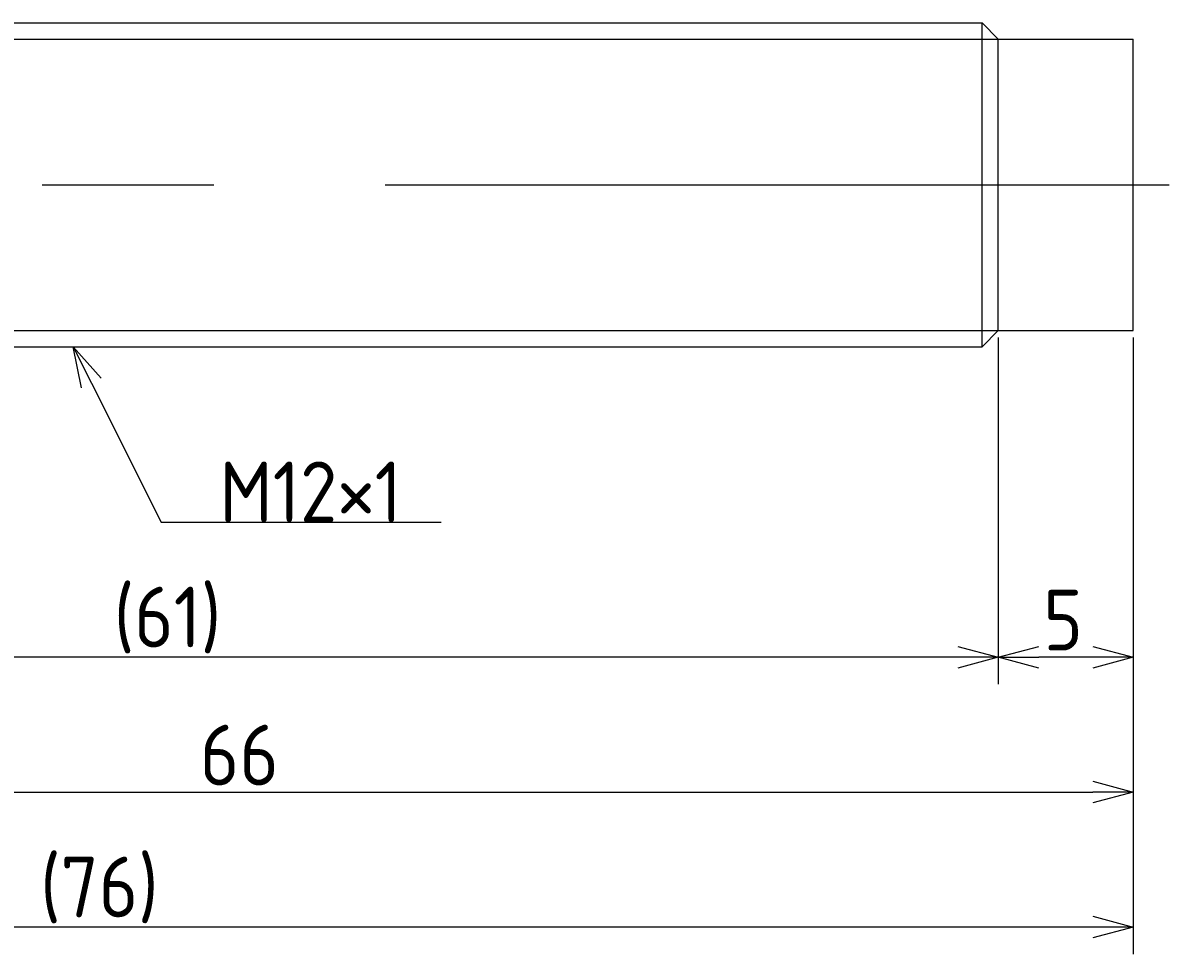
# Model space of a CAD drawing. Extents: x 138 to 290, y 142 to 184.
# Tile 5 of 5: x 247 to 290, y 142 to 176. Entities that reach past the tile are written whole.
import ezdxf

# ---------------------------------------------------------------- set-up
doc = ezdxf.new("R2010")
doc.units = 0
doc.linetypes.add('CENTER', pattern=[50.8, 31.75, -6.35, 6.35, -6.35])
doc.layers.get('0').update_dxf_attribs({"linetype": 'CONTINUOUS'})
doc.layers.get('DEFPOINTS').update_dxf_attribs({"linetype": 'CONTINUOUS'})
for name, color, linetype in [('図形', 7, 'CONTINUOUS'), ('図枠', 7, 'CONTINUOUS'), ('寸法_文字', 3, 'CONTINUOUS')]:
    doc.layers.add(name, color=color, linetype=linetype)
doc.layers.get('0').off()
doc.styles.add('DIMENSION', font='isocp.shx', dxfattribs={"bigfont": 'bigfont.shx'})
doc.dimstyles.get("Standard").update_dxf_attribs({"dimtxt": 0.18, "dimasz": 0.18, "dimexe": 0.18, "dimexo": 0.0625, "dimgap": 0.09, "dimtad": 0, "dimtih": 1, "dimtoh": 1, "dimzin": 0, "dimcen": 0.09, "dimazin": 3, "dimtfac": 1, "dimtofl": 0, "dimtmove": 0, "dimatfit": 3})

# ---------------------------------------------------------------- blocks, each defined once
blk = doc.blocks.new('_OPEN30')
at = {"color": 0, "linetype": 'BYBLOCK'}
for p, q in [((-1, 0.268), (0, 0)), ((0, 0), (-1, -0.268)), ((0, 0), (-1, 0))]:
    blk.add_line(p, q, dxfattribs=at)
blk = doc.blocks.new('*U12')
at = {"layer": '寸法_文字', "color": 3, "style": 'DIMENSION'}
blk.add_text('5', height=2.25, dxfattribs=at).set_placement((285.166, 152.75))
blk = doc.blocks.new('*D11')
at = {"layer": 'DEFPOINTS', "color": 0}
for p in [(283.5, 164.6), (288.5, 164.6), (283.5, 152.5)]:
    blk.add_point(p, dxfattribs=at)
at = {"layer": '寸法_文字', "color": 3}
for p, q in [((283.5, 164.35), (283.5, 151.5)), ((288.5, 164.35), (288.5, 151.5)), ((287, 152.5), (285, 152.5))]:
    blk.add_line(p, q, dxfattribs=at)
at = {"layer": '図枠'}
blk.add_blockref('*U12', (0, 0), dxfattribs=at)
at = {"layer": '寸法_文字', "color": 3, "xscale": 1.5, "yscale": 1.5, "zscale": 1.5, "rotation": 180}
blk.add_blockref('_OPEN30', (283.5, 152.5), dxfattribs=at)
at = {"layer": '寸法_文字', "color": 3, "xscale": 1.5, "yscale": 1.5, "zscale": 1.5}
blk.add_blockref('_OPEN30', (288.5, 152.5), dxfattribs=at)
blk = doc.blocks.new('*U14')
at = {"layer": '寸法_文字', "color": 3, "style": 'DIMENSION'}
blk.add_text('(61)', height=2.25, dxfattribs=at).set_placement((250.75, 152.8625))
blk = doc.blocks.new('*D13')
at = {"layer": 'DEFPOINTS', "color": 0}
for p in [(222.5, 165.1), (283.5, 164.6), (222.5, 152.5)]:
    blk.add_point(p, dxfattribs=at)
at = {"layer": '寸法_文字', "color": 3}
for p, q in [((222.5, 164.85), (222.5, 151.5)), ((283.5, 164.35), (283.5, 151.5)), ((282, 152.5), (224, 152.5))]:
    blk.add_line(p, q, dxfattribs=at)
at = {"layer": '図枠'}
blk.add_blockref('*U14', (0, 0), dxfattribs=at)
at = {"layer": '寸法_文字', "color": 3, "xscale": 1.5, "yscale": 1.5, "zscale": 1.5, "rotation": 180}
blk.add_blockref('_OPEN30', (222.5, 152.5), dxfattribs=at)
at = {"layer": '寸法_文字', "color": 3, "xscale": 1.5, "yscale": 1.5, "zscale": 1.5}
blk.add_blockref('_OPEN30', (283.5, 152.5), dxfattribs=at)
blk = doc.blocks.new('*U20')
at = {"layer": '寸法_文字', "color": 3, "style": 'DIMENSION'}
blk.add_text('66', height=2.25, dxfattribs=at).set_placement((253.937, 147.75))
blk = doc.blocks.new('*D19')
at = {"layer": 'DEFPOINTS', "color": 0}
for p in [(222.5, 165.147), (288.5, 164.6), (288.5, 147.5)]:
    blk.add_point(p, dxfattribs=at)
at = {"layer": '寸法_文字', "color": 3}
for p, q in [((222.5, 164.897), (222.5, 146.5)), ((288.5, 164.35), (288.5, 146.5)), ((224, 147.5), (287, 147.5))]:
    blk.add_line(p, q, dxfattribs=at)
at = {"layer": '図枠'}
blk.add_blockref('*U20', (0, 0), dxfattribs=at)
at = {"layer": '寸法_文字', "color": 3, "xscale": 1.5, "yscale": 1.5, "zscale": 1.5, "rotation": 180}
blk.add_blockref('_OPEN30', (222.5, 147.5), dxfattribs=at)
at = {"layer": '寸法_文字', "color": 3, "xscale": 1.5, "yscale": 1.5, "zscale": 1.5}
blk.add_blockref('_OPEN30', (288.5, 147.5), dxfattribs=at)
blk = doc.blocks.new('*U22')
at = {"layer": '寸法_文字', "color": 3, "style": 'DIMENSION'}
blk.add_text('(76)', height=2.25, dxfattribs=at).set_placement((248.025, 142.8625))
blk = doc.blocks.new('*D21')
at = {"layer": 'DEFPOINTS', "color": 0}
for p in [(212.5, 168.25), (288.5, 164.6), (212.5, 142.5)]:
    blk.add_point(p, dxfattribs=at)
at = {"layer": '寸法_文字', "color": 3}
for p, q in [((212.5, 168), (212.5, 141.5)), ((288.5, 164.35), (288.5, 141.5)), ((287, 142.5), (214, 142.5))]:
    blk.add_line(p, q, dxfattribs=at)
at = {"layer": '図枠'}
blk.add_blockref('*U22', (0, 0), dxfattribs=at)
at = {"layer": '寸法_文字', "color": 3, "xscale": 1.5, "yscale": 1.5, "zscale": 1.5, "rotation": 180}
blk.add_blockref('_OPEN30', (212.5, 142.5), dxfattribs=at)
at = {"layer": '寸法_文字', "color": 3, "xscale": 1.5, "yscale": 1.5, "zscale": 1.5}
blk.add_blockref('_OPEN30', (288.5, 142.5), dxfattribs=at)
blk = doc.blocks.new('*U26')
at = {"layer": '寸法_文字'}
blk.add_lwpolyline([(249.921, 162.658), (252.5, 157.5), (255, 157.5), (262.875, 157.5)], dxfattribs=at)
at = {"layer": '寸法_文字', "xscale": 1.5, "yscale": 1.5, "zscale": 1.5, "rotation": 116.5650511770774}
blk.add_blockref('_OPEN30', (249.25, 164), dxfattribs=at)
blk = doc.blocks.new('*U27')
at = {"layer": '寸法_文字', "style": 'DIMENSION'}
blk.add_text('M12×1', height=2.25, dxfattribs=at).set_placement((254.6625, 157.5))

msp = doc.modelspace()

# ---------------------------------------------------------------- linework, layer by layer
at = {"layer": '図形'}
for p, q in [((224.6, 176), (282.9, 176)), ((282.9, 164), (282.9, 176)), ((283.5, 175.4), (282.9, 176)), ((283.5, 175.4), (288.5, 175.4)), ((283.5, 164.6), (283.5, 175.4)), ((288.5, 164.6), (288.5, 175.4)), ((283.5, 164.6), (282.9, 164)), ((283.5, 164.6), (288.5, 164.6)), ((224.6, 164), (282.9, 164))]:
    msp.add_line(p, q, dxfattribs=at)
at = {"layer": '図形', "color": 3}
for p, q in [((224, 175.4), (283.5, 175.4)), ((224, 164.6), (283.5, 164.6))]:
    msp.add_line(p, q, dxfattribs=at)
at = {"layer": '図形', "color": 3, "linetype": 'CENTER'}
msp.add_line((210, 170), (289.826, 170), dxfattribs=at)

# ---------------------------------------------------------------- block references
at = {"layer": '寸法_文字'}
for name in ['*U26', '*U27']:
    msp.add_blockref(name, (0, 0), dxfattribs=at)

# ---------------------------------------------------------------- dimensions: what is measured, and where the dimension line sits
for base, p1, p2, picture, middle in [((212.5, 142.5), (288.5, 164.6), (212.5, 168.25), '*D21', (250.5, 142.5)), ((222.5, 152.5), (283.5, 164.6), (222.5, 165.1), '*D13', (253, 152.5))]:
    dim = msp.add_linear_dim(base=base, p1=p1, p2=p2, text='(<>)', dimstyle='Standard', override={"dimscale": 0.5}, dxfattribs=at)
    dim.commit()
    dim.dimension.update_dxf_attribs({"geometry": picture, "text_midpoint": middle, "dimtype": 128})
for base, p1, p2, picture, middle in [((288.5, 147.5), (222.5, 165.147), (288.5, 164.6), '*D19', (255.5, 147.5)), ((283.5, 152.5), (288.5, 164.6), (283.5, 164.6), '*D11', (286, 152.5))]:
    dim = msp.add_linear_dim(base=base, p1=p1, p2=p2, dimstyle='Standard', override={"dimscale": 0.5}, dxfattribs=at)
    dim.commit()
    dim.dimension.update_dxf_attribs({"geometry": picture, "text_midpoint": middle, "dimtype": 128})

doc.saveas('drawing.dxf')
